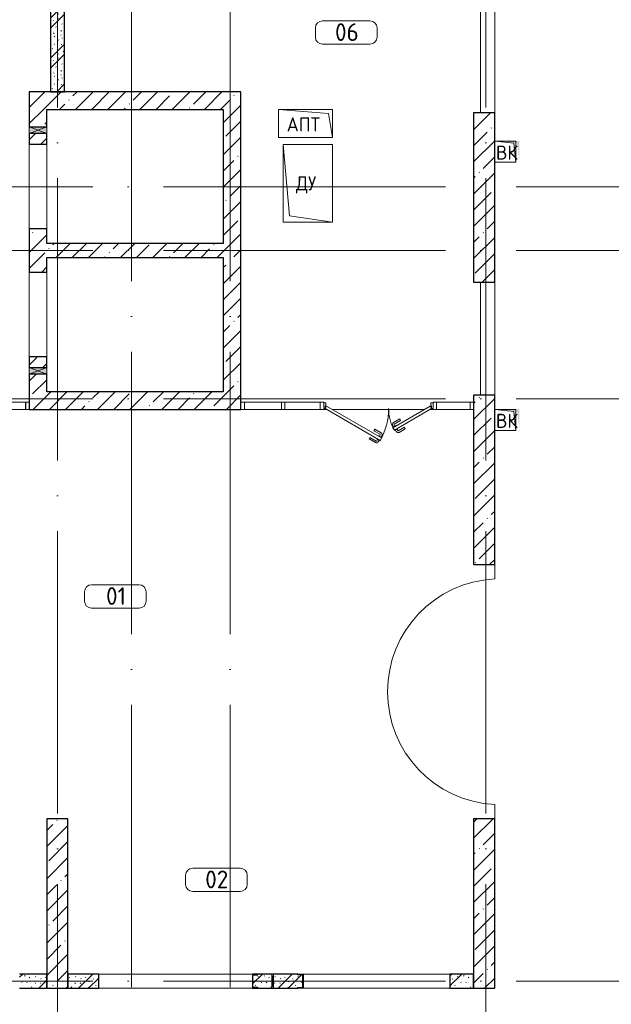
# Model space of a CAD drawing. Header units: millimetres. Extents: x -30540 to 175469, y -11730 to 122288.
# Tile 36 of 119: x 36825 to 45212, y 75122 to 89070. Entities that reach past the tile are written whole.
import ezdxf

# ---------------------------------------------------------------- set-up
doc = ezdxf.new("R2010")
doc.units = ezdxf.units.MM
doc.linetypes.add('ADSK_Линия сетки', pattern=[5000, 4000, -500, 0, -500])
for name, color, linetype, lineweight in [('A-____-NOTE-TEXT', 7, 'Continuous', 18), ('A-AREA-____-IDEN', 7, 'Continuous', 9), ('A-DOOR-____-MCUT', 7, 'Continuous', 9), ('A-DOOR-____-OTLN', 7, 'Continuous', 18), ('A-DOOR-FRAM-MCUT', 7, 'Continuous', 9), ('A-DOOR-OPNG-OTLN', 7, 'Continuous', 18), ('A-FLOR-____-OTLN', 7, 'Continuous', 18), ('A-GENM-____-OTLN', 7, 'Continuous', 18), ('A-GLAZ-____-MCUT', 7, 'Continuous', 9), ('A-GLAZ-____-OTLN', 7, 'Continuous', 18), ('A-GLAZ-CURT-MCUT', 7, 'Continuous', 9), ('A-GLAZ-CURT-OTLN', 7, 'Continuous', 18), ('A-GLAZ-CWMG-MCUT', 7, 'Continuous', 9), ('A-GLAZ-CWMG-OTLN', 7, 'Continuous', 18), ('A-WALL-____-MCUT', 7, 'Continuous', 40), ('A-WALL-____-OTLN', 7, 'Continuous', 18), ('A-WALL-____-PATT', 7, 'Continuous', 40), ('I-WALL-____-MCUT', 7, 'Continuous', 40), ('M-EQPM-____-OTLN', 7, 'Continuous', 18), ('S-COLS-____-MCUT', 7, 'Continuous', 40), ('S-COLS-____-OTLN', 7, 'Continuous', 18), ('S-GRID-____-OTLN', 7, 'Continuous', 9)]:
    doc.layers.add(name, color=color, linetype=linetype, lineweight=lineweight)
doc.styles.add('GOST Common', font='GOST_Common.ttf', dxfattribs={"height": 200})
doc.styles.add('GOST Common_3', font='GOST_Common.ttf', dxfattribs={"height": 250})
pattern_1 = [(45, (0, 0), (-228.0985, 228.0985), []), (45, (228.1, 0), (-228.0985, 228.0985), [403.225, -80.645, 6.706, -73.939])]
pattern_2 = [(135, (300.56, 377.28), (-565.6854, 6e-14), [10, -790]), (135, (349.8, 474.73), (-565.6854, 6e-14), [10, -790]), (135, (423.93, 473.06), (-565.6854, 6e-14), [10, -790]), (135, (229.92, 447.9), (-565.6854, 6e-14), [10, -790]), (135, (155.08, 447.9), (-565.6854, 6e-14), [10, -790]), (135, (114.9, 369.03), (-565.6854, 6e-14), [10, -790]), (135, (132.43, 285.8), (-565.6854, 6e-14), [10, -790]), (135, (214.66, 322), (-565.6854, 6e-14), [10, -790]), (135, (198.16, 261.88), (-565.6854, 6e-14), [10, -790]), (135, (45.2, 272.9), (-565.6854, 6e-14), [10, -790]), (135, (42.32, 336.16), (-565.6854, 6e-14), [10, -790]), (135, (92.26, 192.24), (-565.6854, 6e-14), [10, -790]), (135, (7.07, 149.2), (-565.6854, 6e-14), [10, -790]), (135, (80.6, 95.1), (-565.6854, 6e-14), [10, -790]), (135, (79.53, 36.94), (-565.6854, 6e-14), [10, -790]), (135, (153.87, 74.56), (-565.6854, 6e-14), [10, -790]), (135, (228.35, 124.8), (-565.6854, 6e-14), [10, -790]), (135, (279.75, 180.4), (-565.6854, 6e-14), [10, -790]), (135, (282.9, 31.63), (-565.6854, 6e-14), [10, -790]), (135, (377.38, 53.45), (-565.6854, 6e-14), [10, -790]), (135, (352.28, 102.7), (-565.6854, 6e-14), [10, -790]), (135, (354.05, 0), (-565.6854, 6e-14), [10, -790]), (135, (553.23, 16.45), (-565.6854, 6e-14), [10, -790]), (135, (542.38, 63.45), (-565.6854, 6e-14), [10, -790]), (135, (536.58, 239.3), (-565.6854, 6e-14), [10, -790]), (135, (475.85, 203.9), (-565.6854, 6e-14), [10, -790]), (135, (475.85, 316.54), (-565.6854, 6e-14), [10, -790]), (135, (520.8, 408.7), (-565.6854, 6e-14), [10, -790]), (135, (551.1, 470.8), (-565.6854, 6e-14), [10, -790]), (135, (235.25, 537.93), (-565.6854, 6e-14), [10, -790]), (135, (407.25, 547.65), (-565.6854, 6e-14), [10, -790]), (135, (94.5, 558.6), (-565.6854, 6e-14), [10, -790]), (135, (46.4, 532.3), (-565.6854, 6e-14), [10, -790]), (135, (85.56, 465.04), (-565.6854, 6e-14), [10, -790]), (135, (355.53, 181.14), (-565.6854, 6e-14), [10, -790]), (135, (362.23, 243.6), (-565.6854, 6e-14), [10, -790]), (135, (413.45, 344.1), (-565.6854, 6e-14), [10, -790]), (135, (286.3, 273.25), (-565.6854, 6e-14), [10, -790]), (135, (423.02, 263.72), (-565.6854, 6e-14), [10, -790]), (135, (162.94, 190.2), (-565.6854, 6e-14), [10, -790]), (135, (470.25, 120.93), (-565.6854, 6e-14), [10, -790]), (135, (484.48, 9.78), (-565.6854, 6e-14), [10, -790]), (45, (0, 212.13), (-565.6854, 0), []), (45, (212.13, 0), (-565.6854, 0), []), (45, (353.55, 0), (-565.6854, 0), []), (45, (0, 353.55), (-565.6854, 0), [])]

# ---------------------------------------------------------------- blocks, each defined once
blk = doc.blocks.new('КР-Проем - Настраиваемый-3591435-01 ЭО')
at = {"layer": 'A-DOOR-OPNG-OTLN', "color": 254, "lineweight": 13, "true_color": 0xcccccc}
for p, q in [((-600, 125), (600, 125)), ((-600, -125), (600, -125))]:
    blk.add_line(p, q, dxfattribs=at)
blk = doc.blocks.new('Системная панель - С остеклением-3654286-01 ЭО')
at = {"layer": 'A-GLAZ-CURT-MCUT', "color": 254, "lineweight": 15, "true_color": 0xcccccc}
for p, q in [((262.5, 50), (-262.5, 50)), ((-262.5, 50), (-262.5, -50)), ((262.5, -50), (262.5, 50)), ((-262.5, -50), (262.5, -50))]:
    blk.add_line(p, q, dxfattribs=at)
blk = doc.blocks.new('Прямоугольный импост - 100х50-3654312-01 ЭО')
at = {"layer": 'A-GLAZ-CWMG-MCUT', "color": 254, "lineweight": 15, "true_color": 0xcccccc}
for p, q in [((0, 50), (-50, 50)), ((-50, 50), (-50, -50)), ((0, -50), (0, 50)), ((-50, -50), (0, -50))]:
    blk.add_line(p, q, dxfattribs=at)
blk = doc.blocks.new('Системная панель - С остеклением-3653092-01 ЭО')
at = {"layer": 'A-GLAZ-CURT-MCUT', "color": 254, "lineweight": 15, "true_color": 0xcccccc}
for p, q in [((262.5, 50), (-262.5, 50)), ((-262.5, 50), (-262.5, -50)), ((262.5, -50), (262.5, 50)), ((-262.5, -50), (262.5, -50))]:
    blk.add_line(p, q, dxfattribs=at)
blk = doc.blocks.new('Прямоугольный импост - 100х50-V53-01 ЭО')
at = {"layer": 'A-GLAZ-CWMG-MCUT', "color": 254, "lineweight": 15, "true_color": 0xcccccc}
for p, q in [((-50, 50), (0, 50)), ((-50, -50), (-50, 50)), ((0, 50), (0, -50)), ((0, -50), (-50, -50))]:
    blk.add_line(p, q, dxfattribs=at)
blk = doc.blocks.new('Прямоугольный импост - 100х50-V54-01 ЭО')
at = {"layer": 'A-GLAZ-CWMG-MCUT', "color": 254, "lineweight": 15, "true_color": 0xcccccc}
for p, q in [((0, 50), (-50, 50)), ((-50, 50), (-50, -50)), ((0, -50), (0, 50)), ((-50, -50), (0, -50))]:
    blk.add_line(p, q, dxfattribs=at)
blk = doc.blocks.new('Системная панель - С остеклением-3652111-01 ЭО')
at = {"layer": 'A-GLAZ-CURT-MCUT', "color": 254, "lineweight": 15, "true_color": 0xcccccc}
for p, q in [((237.5, 50), (-237.5, 50)), ((-237.5, 50), (-237.5, -50)), ((237.5, -50), (237.5, 50)), ((-237.5, -50), (237.5, -50))]:
    blk.add_line(p, q, dxfattribs=at)
blk = doc.blocks.new('Прямоугольный импост - 100х50-V55-01 ЭО')
at = {"layer": 'A-GLAZ-CWMG-MCUT', "color": 254, "lineweight": 15, "true_color": 0xcccccc}
for p, q in [((-25, 50), (25, 50)), ((-25, 40), (-25, 50)), ((25, 50), (25, -50)), ((-25, -50), (-25, -40)), ((25, -50), (-25, -50))]:
    blk.add_line(p, q, dxfattribs=at)
blk = doc.blocks.new('АР_Дверь_Панель двупольная - АР_Дверь_Панель двупольная-4419760-01 ЭО')
at = {"layer": 'A-DOOR-____-MCUT', "color": 254, "lineweight": 15, "true_color": 0xcccccc}
for p, q in [((-735, -5), (-755, -40)), ((-755, -40), (24, -490)), ((44, -455), (-735, -5)), ((207, -310), (735, -5)), ((755, -40), (227, -345)), ((735, -5), (755, -40)), ((227, -345), (207, -310)), ((24, -490), (44, -455))]:
    blk.add_line(p, q, dxfattribs=at)
at = {"layer": 'A-DOOR-____-OTLN', "color": 254, "lineweight": 5, "true_color": 0xcccccc}
for p, q in [((214, -297), (203, -278)), ((203, -303), (246, -278)), ((302, -186), (214, -237)), ((235, -285), (224, -266)), ((315, -208), (226, -259)), ((246, -278), (250, -285)), ((315, -208), (302, -186)), ((-64, -353), (-51, -331)), ((-64, -353), (25, -404)), ((-51, -331), (38, -382)), ((16, -430), (27, -411)), ((207, -310), (203, -303)), ((227, -345), (231, -352)), ((231, -352), (274, -327)), ((242, -346), (253, -365)), ((263, -333), (274, -352)), ((274, -327), (270, -320)), ((370, -303), (281, -354)), ((382, -324), (294, -376)), ((370, -303), (382, -324)), ((-119, -448), (-131, -469)), ((-131, -469), (-42, -521)), ((-119, -448), (-30, -499)), ((-23, -472), (-19, -465)), ((20, -497), (-23, -472)), ((-12, -478), (-23, -497)), ((10, -491), (-1, -510)), ((5, -423), (1, -430)), ((48, -448), (5, -423)), ((24, -490), (20, -497)), ((38, -442), (49, -423)), ((44, -455), (48, -448))]:
    blk.add_line(p, q, dxfattribs=at)
at = {"layer": 'A-DOOR-____-OTLN', "color": 254, "lineweight": 13, "true_color": 0xcccccc}
for centre, radius, start, end in [((-755, -40), 900, 330, 360), ((755, -40), 610, 180, 210)]:
    blk.add_arc(centre, radius, start, end, dxfattribs=at)
at = {"layer": 'A-DOOR-____-OTLN', "color": 254, "lineweight": 5, "true_color": 0xcccccc}
for centre, radius, start, end in [((229, -263), 30, 120, 210), ((229, -263), 4.99, 120, 210), ((23, -408), 4.99, 330, 60), ((23, -408), 30, 330, 60), ((279, -350), 30, 210, 300), ((279, -350), 4.99, 210, 300), ((-27, -495), 30, 240, 330), ((-27, -495), 4.99, 240, 330)]:
    blk.add_arc(centre, radius, start, end, dxfattribs=at)
at = {"layer": 'A-DOOR-FRAM-MCUT', "color": 254, "lineweight": 15, "true_color": 0xcccccc}
for p, q in [((-775, 40), (-775, -40)), ((-745, 40), (-775, 40)), ((-755, -40), (-755, 0)), ((-755, 0), (-745, 0)), ((-745, 0), (-745, 40)), ((745, 40), (775, 40)), ((745, 0), (745, 40)), ((775, 40), (775, -40)), ((-775, -40), (-755, -40)), ((755, 0), (745, 0)), ((755, -40), (755, 0)), ((775, -40), (755, -40))]:
    blk.add_line(p, q, dxfattribs=at)
blk = doc.blocks.new('Прямоугольный импост - 100х50-V56-01 ЭО')
at = {"layer": 'A-GLAZ-CWMG-MCUT', "color": 254, "lineweight": 15, "true_color": 0xcccccc}
for p, q in [((-25, 50), (25, 50)), ((-25, -50), (-25, 50)), ((25, 50), (25, 40)), ((25, -50), (-25, -50)), ((25, -40), (25, -50))]:
    blk.add_line(p, q, dxfattribs=at)
blk = doc.blocks.new('Системная панель - С остеклением-3653112-01 ЭО')
at = {"layer": 'A-GLAZ-CURT-MCUT', "color": 254, "lineweight": 15, "true_color": 0xcccccc}
for p, q in [((250, 50), (-250, 50)), ((-250, 50), (-250, -50)), ((250, -50), (250, 50)), ((-250, -50), (250, -50))]:
    blk.add_line(p, q, dxfattribs=at)
blk = doc.blocks.new('Прямоугольный импост - 100х50-V57-01 ЭО')
at = {"layer": 'A-GLAZ-CWMG-MCUT', "color": 254, "lineweight": 15, "true_color": 0xcccccc}
for p, q in [((-25, 50), (25, 50)), ((-25, -50), (-25, 50)), ((25, 50), (25, -50)), ((25, -50), (-25, -50))]:
    blk.add_line(p, q, dxfattribs=at)
blk = doc.blocks.new('АР_Отверстие прямоугольное - ЭОМ-4133253-01 ЭО')
at = {"layer": 'A-GLAZ-____-OTLN', "lineweight": 13, "true_color": 0xf9f9f9}
blk.add_hatch(color=7, dxfattribs=at).paths.add_polyline_path([(172.5, 125), (77.5, 125), (77.5, -125), (172.5, -125)])
at = {"layer": 'A-GLAZ-____-MCUT', "color": 254, "lineweight": 15, "true_color": 0xcccccc}
for p, q in [((77.5, 125), (77.5, -125)), ((172.5, 125), (172.5, -125))]:
    blk.add_line(p, q, dxfattribs=at)
at = {"layer": 'A-GLAZ-____-OTLN', "color": 254, "lineweight": 5, "true_color": 0xcccccc}
for p, q in [((172.5, 125), (77.5, -125)), ((77.5, 125), (172.5, -125))]:
    blk.add_line(p, q, dxfattribs=at)
at = {"layer": 'A-GLAZ-____-OTLN', "color": 254, "lineweight": 13, "true_color": 0xcccccc}
for p, q in [((172.5, 125), (77.5, 125)), ((77.5, 125), (77.5, -125)), ((172.5, -125), (172.5, 125)), ((77.5, -125), (172.5, -125))]:
    blk.add_line(p, q, dxfattribs=at)
blk = doc.blocks.new('АР_Фахверк_ _Швеллер полки параллельные_ - 20П-4564065-01 ЭО')
at = {"layer": 'S-COLS-____-OTLN', "lineweight": 13, "true_color": 0xcccccc}
blk.add_hatch(color=254, dxfattribs=at).paths.add_polyline_path([(53, -100), (53, -91), (-17.8, -91), (-17.8, 91), (53, 91), (53, 100), (-23, 100), (-23, -100)])
at = {"layer": 'S-COLS-____-MCUT', "color": 254, "lineweight": 30, "true_color": 0xcccccc}
for p, q in [((53, 100), (-23, 100)), ((-23, 100), (-23, -100)), ((-17.8, -91), (-17.8, 91)), ((-17.8, 91), (53, 91)), ((53, 91), (53, 100)), ((-23, -100), (53, -100)), ((53, -91), (-17.8, -91)), ((53, -100), (53, -91))]:
    blk.add_line(p, q, dxfattribs=at)
blk = doc.blocks.new('АР_Фахверк_ _Швеллер полки параллельные_ - 20П-4564067-01 ЭО')
at = {"layer": 'S-COLS-____-OTLN', "lineweight": 13, "true_color": 0xcccccc}
blk.add_hatch(color=254, dxfattribs=at).paths.add_polyline_path([(53, 100), (-23, 100), (-23, -100), (53, -100), (53, -91), (-17.8, -91), (-17.8, 91), (53, 91)])
at = {"layer": 'S-COLS-____-MCUT', "color": 254, "lineweight": 30, "true_color": 0xcccccc}
for p, q in [((-23, 100), (53, 100)), ((-23, -100), (-23, 100)), ((-17.8, 91), (-17.8, -91)), ((53, 91), (-17.8, 91)), ((53, 100), (53, 91)), ((53, -100), (-23, -100)), ((-17.8, -91), (53, -91)), ((53, -91), (53, -100))]:
    blk.add_line(p, q, dxfattribs=at)
blk = doc.blocks.new('АР_Отверстие прямоугольное - ВК_ПоливКР-4714814-01 ЭО')
at = {"layer": 'A-GLAZ-____-OTLN', "lineweight": 13, "true_color": 0xf9f9f9}
blk.add_hatch(color=7, dxfattribs=at).paths.add_polyline_path([(137.5, -100), (137.5, 100), (112.5, 100), (112.5, -100)])
at = {"layer": 'A-GLAZ-____-MCUT', "color": 254, "lineweight": 15, "true_color": 0xcccccc}
for p, q in [((112.5, 100), (112.5, -100)), ((137.5, 100), (137.5, -100))]:
    blk.add_line(p, q, dxfattribs=at)
at = {"layer": 'A-GLAZ-____-OTLN', "color": 254, "lineweight": 5, "true_color": 0xcccccc}
for p, q in [((137.5, 100), (112.5, -100)), ((112.5, 100), (137.5, -100))]:
    blk.add_line(p, q, dxfattribs=at)
at = {"layer": 'A-GLAZ-____-OTLN', "color": 254, "lineweight": 13, "true_color": 0xcccccc}
for p, q in [((137.5, 100), (112.5, 100)), ((112.5, 100), (112.5, -100)), ((137.5, -100), (137.5, 100)), ((112.5, -100), (137.5, -100))]:
    blk.add_line(p, q, dxfattribs=at)
blk = doc.blocks.new('АР_Канал вертикальный прямоугольный - ДУ-3625109-01 ЭО')
at = {"layer": 'A-GENM-____-OTLN', "color": 253, "lineweight": 13, "true_color": 0xaaaaaa}
for p, q in [((-350, 550), (-350, -550)), ((-350, -550), (350, -550))]:
    blk.add_line(p, q, dxfattribs=at)
at = {"layer": 'M-EQPM-____-OTLN', "color": 253, "lineweight": 13, "true_color": 0xaaaaaa}
for p, q in [((-350, 550), (-260, -460)), ((350, 550), (-350, 550)), ((-350, 550), (-350, -550)), ((350, -550), (350, 550)), ((-350, -550), (350, -550)), ((-260, -460), (350, -550))]:
    blk.add_line(p, q, dxfattribs=at)
blk = doc.blocks.new('АР_Канал вертикальный прямоугольный - АПТ-4059201-01 ЭО')
at = {"layer": 'A-GENM-____-OTLN', "color": 253, "lineweight": 13, "true_color": 0xaaaaaa}
for p, q in [((-382.5, 200), (-382.5, -200)), ((-382.5, -200), (382.5, -200))]:
    blk.add_line(p, q, dxfattribs=at)
at = {"layer": 'M-EQPM-____-OTLN', "color": 253, "lineweight": 13, "true_color": 0xaaaaaa}
for p, q in [((-382.5, 200), (-324.25, -141.75)), ((382.5, 200), (-382.5, 200)), ((-382.5, 200), (-382.5, -200)), ((382.5, -200), (382.5, 200)), ((-382.5, -200), (382.5, -200)), ((-324.25, -141.75), (382.5, -200))]:
    blk.add_line(p, q, dxfattribs=at)
blk = doc.blocks.new('АР_Канал вертикальный прямоугольный - ВК-3496352-01 ЭО')
at = {"layer": 'M-EQPM-____-OTLN', "lineweight": 13, "true_color": 0xe2e2e2}
blk.add_hatch(color=254, dxfattribs=at).paths.add_polyline_path([(-150, 150), (-150, -150), (150, -150), (-120, -120)])
blk = doc.blocks.new('АР_Канал вертикальный прямоугольный - ВК-3385978-01 ЭО')
at = {"layer": 'A-GENM-____-OTLN', "color": 253, "lineweight": 13, "true_color": 0xaaaaaa}
for p, q in [((-150, 150), (-150, -150)), ((-150, -150), (150, -150))]:
    blk.add_line(p, q, dxfattribs=at)
at = {"layer": 'M-EQPM-____-OTLN', "color": 253, "lineweight": 13, "true_color": 0xaaaaaa}
for p, q in [((-150, 150), (-120, -120)), ((150, 150), (-150, 150)), ((-150, 150), (-150, -150)), ((150, -150), (150, 150)), ((-120, -120), (150, -150)), ((-150, -150), (150, -150))]:
    blk.add_line(p, q, dxfattribs=at)
blk = doc.blocks.new('АР_Канал вертикальный прямоугольный - ВК-3388591-01 ЭО')
at = {"layer": 'M-EQPM-____-OTLN', "lineweight": 13, "true_color": 0xe2e2e2}
blk.add_hatch(color=254, dxfattribs=at).paths.add_polyline_path([(-150, 150), (-150, -150), (150, -150), (-120, -120)])
blk = doc.blocks.new('Наметкина 10_РД_АР_К2_отсоединено_rvt-1-01 ЭО')
at = {"layer": 'A-WALL-____-PATT', "lineweight": 5, "true_color": 0xcccccc}
h = blk.add_hatch(dxfattribs=at)
h.set_pattern_fill('FP_51', color=254, style=0, pattern_type=2)
h.set_pattern_definition(pattern_2)
h.paths.add_polyline_path([(37460, 88050), (37460, 89600), (37260, 89600), (37260, 88050)])
h = blk.add_hatch(dxfattribs=at)
h.set_pattern_fill('FP_27', color=254, style=0, pattern_type=2)
h.set_pattern_definition(pattern_1)
h.paths.add_polyline_path([(39710, 87800), (39960, 87800), (39960, 88050), (36960, 88050), (36960, 87800), (37210, 87800)])
h = blk.add_hatch(dxfattribs=at)
h.set_pattern_fill('FP_27', color=254, style=0, pattern_type=2)
h.set_pattern_definition(pattern_1)
h.paths.add_polyline_path([(36960, 83550), (37210, 83550), (37210, 84048), (36960, 84048)])
h.paths.add_polyline_path([(36960, 84143), (37210, 84143), (37210, 84295), (36960, 84295)])
h.paths.add_polyline_path([(37210, 85495), (37210, 86105), (36960, 86105), (36960, 85495)])
h.paths.add_polyline_path([(37210, 87305), (37210, 87458), (36960, 87458), (36960, 87305)])
h.paths.add_polyline_path([(37210, 87553), (37210, 87800), (36960, 87800), (36960, 87553)])
h = blk.add_hatch(dxfattribs=at)
h.set_pattern_fill('FP_27', color=254, style=0, pattern_type=2)
h.set_pattern_definition(pattern_1)
h.paths.add_polyline_path([(39710, 83800), (39960, 83800), (39960, 87800), (39710, 87800), (39710, 85175)])
h = blk.add_hatch(dxfattribs=at)
h.set_pattern_fill('FP_27', color=254, style=0, pattern_type=2)
h.set_pattern_definition(pattern_1)
h.paths.add_polyline_path([(39710, 85700), (39710, 85900), (37210, 85900), (37210, 85700)])
h = blk.add_hatch(dxfattribs=at)
h.set_pattern_fill('FP_27', color=254, style=0, pattern_type=2)
h.set_pattern_definition(pattern_1)
h.paths.add_polyline_path([(37210, 83550), (39960, 83550), (39960, 83800), (37210, 83800)])
h = blk.add_hatch(dxfattribs=at)
h.set_pattern_fill('FP_51', color=254, style=0, pattern_type=2)
h.set_pattern_definition(pattern_2)
h.paths.add_polyline_path([(37210, 75350), (37210, 75550), (36825, 75550), (36825, 75350)])
h = blk.add_hatch(dxfattribs=at)
h.set_pattern_fill('FP_51', color=254, style=0, pattern_type=2)
h.set_pattern_definition(pattern_2)
h.paths.add_polyline_path([(37945, 75350), (37945, 75550), (37510, 75550), (37510, 75350)])
h = blk.add_hatch(dxfattribs=at)
h.set_pattern_fill('FP_51', color=254, style=0, pattern_type=2)
h.set_pattern_definition(pattern_2)
h.paths.add_polyline_path([(40423, 75350), (40769, 75350), (40769, 75359), (40840, 75359), (40840, 75541), (40769, 75541), (40769, 75550), (40201, 75550), (40201, 75541), (40130, 75541), (40130, 75359), (40201, 75359), (40201, 75350), (40398, 75350)])
h = blk.add_hatch(dxfattribs=at)
h.set_pattern_fill('FP_51', color=254, style=0, pattern_type=2)
h.set_pattern_definition(pattern_2)
h.paths.add_polyline_path([(43260, 75350), (43260, 75550), (42925, 75550), (42925, 75350)])
at = {"layer": 'S-COLS-____-OTLN', "lineweight": 5, "true_color": 0xcccccc}
h = blk.add_hatch(dxfattribs=at)
h.set_pattern_fill('FP_27', color=254, style=0, pattern_type=2)
h.set_pattern_definition(pattern_1)
h.paths.add_polyline_path([(43560, 85350), (43560, 87750), (43260, 87750), (43260, 85350)])
h = blk.add_hatch(dxfattribs=at)
h.set_pattern_fill('FP_27', color=254, style=0, pattern_type=2)
h.set_pattern_definition(pattern_1)
h.paths.add_polyline_path([(43560, 81350), (43560, 83750), (43260, 83750), (43260, 81350)])
h = blk.add_hatch(dxfattribs=at)
h.set_pattern_fill('FP_27', color=254, style=0, pattern_type=2)
h.set_pattern_definition(pattern_1)
h.paths.add_polyline_path([(37510, 75350), (37510, 77750), (37210, 77750), (37210, 75350)])
h = blk.add_hatch(dxfattribs=at)
h.set_pattern_fill('FP_27', color=254, style=0, pattern_type=2)
h.set_pattern_definition(pattern_1)
h.paths.add_polyline_path([(43560, 75350), (43560, 77750), (43260, 77750), (43260, 75350)])
at = {"layer": 'A-FLOR-____-OTLN', "color": 254, "lineweight": 13, "true_color": 0xcccccc}
for p, q in [((43360, 87750), (43360, 91450)), ((43360, 91450), (43360, 87750)), ((43560, 87750), (43560, 91450)), ((36960, 86105), (36960, 87305)), ((36960, 84295), (36960, 85495)), ((43360, 83750), (43360, 85350)), ((43360, 85350), (43360, 83750)), ((43560, 83750), (43560, 85350)), ((41173, 83550), (41135, 83550)), ((41135, 83550), (41173, 83550)), ((42568, 83550), (41253, 83550)), ((41253, 83550), (42568, 83550)), ((42685, 83550), (42648, 83550)), ((42648, 83550), (42685, 83550)), ((43560, 81148), (43560, 81350)), ((43560, 77750), (43560, 77952)), ((37945, 75550), (40125, 75550)), ((40125, 75550), (37945, 75550)), ((40845, 75550), (42925, 75550)), ((42925, 75550), (40845, 75550)), ((37945, 75350), (40125, 75350)), ((40845, 75350), (42925, 75350))]:
    blk.add_line(p, q, dxfattribs=at)
blk.add_arc((43640, 79550), 1600, 92.866, 267.134, dxfattribs=at)
at = {"layer": 'A-WALL-____-MCUT', "color": 254, "lineweight": 30, "true_color": 0xcccccc}
for p, q in [((39960, 88050), (36960, 88050)), ((36960, 88050), (36960, 87800)), ((39960, 87800), (39960, 88050)), ((36960, 87800), (36960, 87553)), ((37210, 87800), (39710, 87800)), ((37210, 87553), (37210, 87800)), ((39710, 87800), (39710, 85900)), ((39960, 83800), (39960, 87800)), ((36960, 87553), (37210, 87553)), ((36960, 87458), (36960, 87305)), ((37210, 87458), (36960, 87458)), ((37210, 87305), (37210, 87458)), ((36960, 87305), (37210, 87305)), ((36960, 86105), (36960, 85495)), ((37210, 86105), (36960, 86105)), ((37210, 85900), (37210, 86105)), ((39710, 85900), (37210, 85900)), ((37210, 85495), (37210, 85700)), ((37210, 85700), (39710, 85700)), ((39710, 85700), (39710, 83800)), ((36960, 85495), (37210, 85495)), ((36960, 84295), (36960, 84143)), ((37210, 84295), (36960, 84295)), ((37210, 84143), (37210, 84295)), ((36960, 84143), (37210, 84143)), ((36960, 84048), (36960, 83550)), ((37210, 84048), (36960, 84048)), ((37210, 83800), (37210, 84048)), ((39710, 83800), (37210, 83800)), ((39960, 83550), (39960, 83800)), ((36960, 83550), (37210, 83550)), ((37210, 83550), (39960, 83550)), ((37210, 75550), (36825, 75550)), ((37210, 75350), (37210, 75550)), ((37945, 75550), (37510, 75550)), ((37510, 75550), (37510, 75350)), ((37945, 75350), (37945, 75550)), ((40398, 75550), (40201, 75550)), ((40423, 75550), (40398, 75550)), ((40769, 75550), (40423, 75550)), ((43260, 75550), (42925, 75550)), ((42925, 75550), (42925, 75350)), ((43260, 75350), (43260, 75550)), ((36825, 75350), (37210, 75350)), ((37510, 75350), (37945, 75350)), ((40201, 75350), (40398, 75350)), ((40398, 75350), (40423, 75350)), ((40423, 75350), (40769, 75350)), ((42925, 75350), (43260, 75350))]:
    blk.add_line(p, q, dxfattribs=at)
at = {"layer": 'A-WALL-____-OTLN', "color": 254, "lineweight": 13, "true_color": 0xcccccc}
for p, q in [((36960, 87458), (36960, 87553)), ((37210, 87553), (37210, 87458)), ((36960, 84048), (36960, 84143)), ((37210, 84143), (37210, 84048))]:
    blk.add_line(p, q, dxfattribs=at)
at = {"layer": 'I-WALL-____-MCUT', "color": 254, "lineweight": 30, "true_color": 0xcccccc}
for p, q in [((37260, 89600), (37260, 88050)), ((37460, 88050), (37460, 89600)), ((37260, 88050), (37460, 88050))]:
    blk.add_line(p, q, dxfattribs=at)
at = {"layer": 'S-COLS-____-MCUT', "color": 254, "lineweight": 30, "true_color": 0xcccccc}
for p, q in [((43260, 87750), (43260, 85350)), ((43560, 87750), (43260, 87750)), ((43560, 85350), (43560, 87750)), ((43260, 85350), (43560, 85350)), ((43260, 83750), (43260, 81350)), ((43560, 83750), (43260, 83750)), ((43560, 81350), (43560, 83750)), ((43260, 81350), (43560, 81350)), ((37210, 77750), (37210, 75350)), ((37510, 77750), (37210, 77750)), ((37510, 75350), (37510, 77750)), ((43260, 77750), (43260, 75350)), ((43560, 77750), (43260, 77750)), ((43560, 75350), (43560, 77750)), ((37210, 75350), (37510, 75350)), ((43260, 75350), (43560, 75350))]:
    blk.add_line(p, q, dxfattribs=at)
at = {"layer": 'A-DOOR-____-OTLN', "color": 254, "lineweight": 13, "true_color": 0xcccccc, "rotation": 269.9999999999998}
for p in [(37085, 86705), (37085, 84895)]:
    blk.add_blockref('КР-Проем - Настраиваемый-3591435-01 ЭО', p, dxfattribs=at)
at = {"layer": 'A-DOOR-____-OTLN', "color": 254, "lineweight": 13, "true_color": 0xcccccc}
blk.add_blockref('АР_Дверь_Панель двупольная - АР_Дверь_Панель двупольная-4419760-01 ЭО', (41910, 83600), dxfattribs=at)
at = {"layer": 'A-GLAZ-____-OTLN', "color": 254, "lineweight": 13, "true_color": 0xcccccc, "rotation": 269.9999999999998}
for p in [(37085, 87630), (37085, 84220)]:
    blk.add_blockref('АР_Отверстие прямоугольное - ЭОМ-4133253-01 ЭО', p, dxfattribs=at)
at = {"layer": 'A-GLAZ-____-OTLN', "color": 254, "lineweight": 13, "true_color": 0xcccccc}
blk.add_blockref('АР_Отверстие прямоугольное - ВК_ПоливКР-4714814-01 ЭО', (40285, 75450), dxfattribs=at)
at = {"layer": 'A-GLAZ-CURT-OTLN', "color": 254, "lineweight": 13, "true_color": 0xcccccc, "rotation": 180}
blk.add_blockref('Системная панель - С остеклением-3654286-01 ЭО', (36648, 83600), dxfattribs=at)
at = {"layer": 'A-GLAZ-CURT-OTLN', "color": 254, "lineweight": 13, "true_color": 0xcccccc}
for name, p in [('Системная панель - С остеклением-3653092-01 ЭО', (40273, 83600)), ('Системная панель - С остеклением-3653112-01 ЭО', (40835, 83600)), ('Системная панель - С остеклением-3652111-01 ЭО', (42973, 83600))]:
    blk.add_blockref(name, p, dxfattribs=at)
at = {"layer": 'A-GLAZ-CWMG-OTLN', "color": 254, "lineweight": 13, "true_color": 0xcccccc}
blk.add_blockref('Прямоугольный импост - 100х50-3654312-01 ЭО', (36960, 83600), dxfattribs=at)
at = {"layer": 'A-GLAZ-CWMG-OTLN', "color": 254, "lineweight": 13, "true_color": 0xcccccc, "rotation": 180}
blk.add_blockref('Прямоугольный импост - 100х50-V54-01 ЭО', (39960, 83600), dxfattribs=at)
at = {"layer": 'A-GLAZ-CWMG-OTLN', "color": 254, "lineweight": 13, "true_color": 0xcccccc, "extrusion": (0, 0, -1), "rotation": 180}
for name, p in [('Прямоугольный импост - 100х50-V57-01 ЭО', (-40560, 83600)), ('Прямоугольный импост - 100х50-V56-01 ЭО', (-41110, 83600)), ('Прямоугольный импост - 100х50-V55-01 ЭО', (-42710, 83600)), ('Прямоугольный импост - 100х50-V53-01 ЭО', (-43260, 83600))]:
    blk.add_blockref(name, p, dxfattribs=at)
at = {"layer": 'M-EQPM-____-OTLN', "color": 253, "lineweight": 5, "true_color": 0xaaaaaa, "rotation": 180}
for name, p in [('АР_Канал вертикальный прямоугольный - АПТ-4059201-01 ЭО', (40878, 87600)), ('АР_Канал вертикальный прямоугольный - ВК-3385978-01 ЭО', (43710, 87200)), ('АР_Канал вертикальный прямоугольный - ВК-3496352-01 ЭО', (43760, 87200)), ('АР_Канал вертикальный прямоугольный - ВК-3385978-01 ЭО', (43710, 83400)), ('АР_Канал вертикальный прямоугольный - ВК-3388591-01 ЭО', (43760, 83400))]:
    blk.add_blockref(name, p, dxfattribs=at)
at = {"layer": 'M-EQPM-____-OTLN', "color": 253, "lineweight": 5, "true_color": 0xaaaaaa}
blk.add_blockref('АР_Канал вертикальный прямоугольный - ДУ-3625109-01 ЭО', (40910, 86750), dxfattribs=at)
at = {"layer": 'S-COLS-____-OTLN', "color": 254, "lineweight": 13, "true_color": 0xcccccc}
blk.add_blockref('АР_Фахверк_ _Швеллер полки параллельные_ - 20П-4564065-01 ЭО', (40148, 75450), dxfattribs=at)
at = {"layer": 'S-COLS-____-OTLN', "color": 254, "lineweight": 13, "true_color": 0xcccccc, "rotation": 180}
blk.add_blockref('АР_Фахверк_ _Швеллер полки параллельные_ - 20П-4564067-01 ЭО', (40822, 75450), dxfattribs=at)
at = {"layer": 'A-____-NOTE-TEXT', "color": 253, "lineweight": 5, "true_color": 0xaaaaaa, "char_height": 200, "attachment_point": 1, "style": 'GOST Common'}
for s, insert, width in [('АПТ', (40610, 87687), 609.28), ('ВК', (43578, 87287), 400.84), ('ДУ', (40741, 86851), 416.88), ('ВК', (43578, 83487), 400.84)]:
    blk.add_mtext(s, dxfattribs=dict(at, insert=insert, width=width))
blk = doc.blocks.new('Марка помещения 2 - Марка помещения 2-1605974-01 ЭО')
at = {"layer": 'A-AREA-____-IDEN', "color": 253, "true_color": 0xaaaaaa}
for p, q in [((-1.797, 0.841), (1.569, 0.841)), ((-2.297, -0.309), (-2.297, 0.341)), ((2.069, 0.341), (2.069, -0.309)), ((1.569, -0.809), (-1.797, -0.809))]:
    blk.add_line(p, q, dxfattribs=at)
for centre, start, end in [((-1.797, 0.341), 90, 180), ((1.569, 0.341), 0, 90), ((-1.797, -0.309), 180, 270), ((1.569, -0.309), 270, 360)]:
    blk.add_arc(centre, 0.5, start, end, dxfattribs=at)

msp = doc.modelspace()

# ---------------------------------------------------------------- linework, layer by layer
at = {"layer": 'S-GRID-____-OTLN', "color": 253, "linetype": 'ADSK_Линия сетки', "true_color": 0xaaaaaa}
for p, q in [((37360.3, 67824.7), (37360.3, 122287.9)), ((38410.3, 70364.7), (38410.3, 122287.9)), ((39810.3, 70364.7), (39810.3, 122287.9)), ((43435.3, 67824.7), (43435.3, 122287.9)), ((67863.4, 86700), (12340.2, 86700)), ((67863.4, 85800), (9800.2, 85800)), ((67863.4, 83700), (9800.2, 83700)), ((67863.4, 75450), (9800.2, 75450))]:
    msp.add_line(p, q, dxfattribs=at)

# ---------------------------------------------------------------- block references
at = {"lineweight": 5}
msp.add_blockref('Наметкина 10_РД_АР_К2_отсоединено_rvt-1-01 ЭО', (0, 0), dxfattribs=at)
at = {"layer": 'A-AREA-____-IDEN', "color": 253, "true_color": 0xaaaaaa, "xscale": 199.9999999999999, "yscale": 199.9999999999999, "zscale": 199.9999999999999}
for p in [(41477.2, 88885.2), (38204, 80896.6), (39637.2, 76882.1)]:
    msp.add_blockref('Марка помещения 2 - Марка помещения 2-1605974-01 ЭО', p, dxfattribs=at)

# ---------------------------------------------------------------- texts
at = {"layer": 'A-AREA-____-IDEN', "color": 253, "true_color": 0xaaaaaa, "char_height": 250, "attachment_point": 1, "style": 'GOST Common_3'}
for s, insert, width in [('06', (41295.7, 89018.9), 448.945), ('01', (38049.5, 81030.3), 384.81), ('02', (39455.7, 77015.9), 448.945)]:
    msp.add_mtext(s, dxfattribs=dict(at, insert=insert, width=width))

doc.saveas('drawing.dxf')
